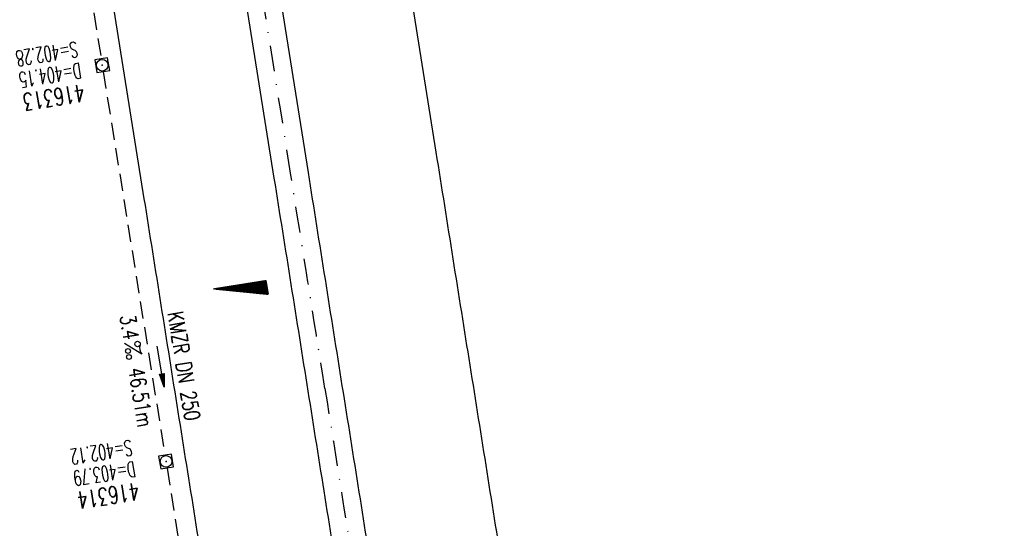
# Model space of a CAD drawing. Extents: x 447827 to 448299, y 438389 to 439851.
# Tile 9 of 21: x 448087 to 448201, y 438927 to 438986. Entities that reach past the tile are written whole.
import ezdxf
from ezdxf.enums import TextEntityAlignment as Align

# ---------------------------------------------------------------- set-up
doc = ezdxf.new("R2010")
doc.units = 0
doc.header["$LTSCALE"] = 2
doc.header["$MEASUREMENT"] = 0
for name, pattern in [('AUSGEZOGEN', [0]), ('GESTRICH-X2', [1.5, 1, -0.5]), ('STRICHPT-X3', [3, 1.5, -0.75, 0, -0.75])]:
    doc.linetypes.add(name, pattern=pattern)
doc.layers.get('0').update_dxf_attribs({"linetype": 'AUSGEZOGEN'})
for name, color, linetype in [('ACHSE', 250, 'STRICHPT-X3'), ('FBR', 8, 'CONTINUOUS'), ('GEF', 7, 'CONTINUOUS'), ('KANAL', 7, 'GESTRICH-X2'), ('PFEIL', 7, 'CONTINUOUS'), ('SCHACHTNR', 6, 'CONTINUOUS'), ('SCHLITZRINNE', 8, 'AUSGEZOGEN'), ('SCHSYMBOL', 7, 'AUSGEZOGEN'), ('TEXTO', 4, 'CONTINUOUS'), ('TEXTU', 4, 'CONTINUOUS')]:
    doc.layers.add(name, color=color, linetype=linetype)
doc.styles.add('ROMANS', font='romans.shx', dxfattribs={"width": 0.8})

# ---------------------------------------------------------------- blocks, each defined once
blk = doc.blocks.new('20')
blk.add_lwpolyline([(-0.75, -0.75), (0.75, -0.75), (0.75, 0.75), (-0.75, 0.75)], close=True)
blk.add_circle((0, 0), 0.676)
blk.add_point((0, 0))
blk = doc.blocks.new('PROM')
blk.add_line((1.57, 1.82), (0.02, 0.02))
for centre, radius in [((0.32, 1.51), 0.317), ((0.94, 0.29), 0.283), ((1.64, 0.29), 0.283)]:
    blk.add_circle(centre, radius)
blk.add_arc((0.99, 2.68), 1.03, 239.1414, 303.3549)
blk = doc.blocks.new('PFEIL2')
at = {"color": 0}
for p, q in [((0.88, 0), (-2.4, -0.01)), ((0.88, -0.27), (0.88, 0.28)), ((0.88, 0.28), (2.43, 0.01)), ((0.91, 0.27), (0.88, 0.26)), ((0.97, 0.26), (0.88, 0.25)), ((1.02, 0.25), (0.88, 0.23)), ((1.07, 0.24), (0.88, 0.21)), ((1.13, 0.23), (0.88, 0.19)), ((1.18, 0.22), (0.88, 0.17)), ((1.24, 0.21), (0.88, 0.15)), ((1.29, 0.21), (0.88, 0.14)), ((1.34, 0.2), (0.88, 0.12)), ((1.4, 0.19), (0.88, 0.1)), ((1.45, 0.18), (0.88, 0.08)), ((1.51, 0.17), (0.88, 0.06)), ((1.56, 0.16), (0.88, 0.04)), ((1.61, 0.15), (0.88, 0.02)), ((1.67, 0.14), (0.88, 0.01)), ((1.72, 0.13), (0.88, -0.01)), ((1.78, 0.12), (0.88, -0.03)), ((1.83, 0.11), (0.88, -0.05)), ((1.88, 0.1), (0.88, -0.07)), ((1.94, 0.09), (0.88, -0.09)), ((2.05, 0.08), (0.88, -0.12)), ((1.99, 0.08), (0.88, -0.11)), ((2.1, 0.07), (0.88, -0.14)), ((2.15, 0.06), (0.88, -0.16)), ((2.21, 0.05), (0.88, -0.18)), ((2.26, 0.04), (0.88, -0.2)), ((2.32, 0.03), (0.88, -0.22)), ((2.37, 0.02), (0.88, -0.23)), ((2.42, 0.01), (0.88, -0.25)), ((2.43, 0.01), (0.88, -0.27))]:
    blk.add_line(p, q, dxfattribs=at)
blk = doc.blocks.new('*X5')
at = {"color": 0}
for p, q in [((725.83, 193.84), (727.44, 195.45)), ((725.83, 193.85), (727.43, 195.45)), ((725.83, 193.86), (727.42, 195.45)), ((725.83, 193.87), (727.41, 195.45)), ((725.83, 193.88), (727.4, 195.45)), ((725.83, 193.89), (727.39, 195.45)), ((725.83, 193.9), (727.38, 195.45)), ((725.83, 193.91), (727.37, 195.45)), ((725.83, 193.91), (727.37, 195.45)), ((725.83, 193.92), (727.36, 195.45)), ((725.83, 193.93), (727.35, 195.45)), ((725.83, 193.94), (727.34, 195.45)), ((725.83, 193.95), (727.33, 195.45)), ((725.83, 193.96), (727.32, 195.45)), ((725.83, 193.97), (727.31, 195.45)), ((725.83, 193.98), (727.3, 195.45)), ((725.83, 193.99), (727.29, 195.45)), ((725.83, 193.99), (727.29, 195.45)), ((725.83, 194), (727.28, 195.45)), ((725.83, 194.01), (727.27, 195.45)), ((725.83, 194.02), (727.26, 195.45)), ((725.83, 194.03), (727.25, 195.45)), ((725.83, 194.04), (727.24, 195.45)), ((725.83, 194.05), (727.23, 195.45)), ((725.83, 194.06), (727.22, 195.45)), ((725.83, 194.06), (727.21, 195.45)), ((725.83, 194.07), (727.21, 195.45)), ((725.83, 194.08), (727.2, 195.45)), ((725.83, 194.09), (727.19, 195.45)), ((725.83, 194.1), (727.18, 195.45)), ((725.83, 194.11), (727.17, 195.45)), ((725.83, 194.12), (727.16, 195.45)), ((725.83, 194.13), (727.15, 195.45)), ((725.83, 194.14), (727.14, 195.45)), ((725.83, 194.14), (727.14, 195.45)), ((725.83, 194.15), (727.13, 195.45)), ((725.83, 194.16), (727.12, 195.45)), ((725.83, 194.17), (727.11, 195.45)), ((725.83, 194.18), (727.1, 195.45)), ((725.83, 194.19), (727.09, 195.45)), ((725.83, 194.2), (727.08, 195.45)), ((725.83, 194.21), (727.07, 195.45)), ((725.83, 194.21), (727.06, 195.45)), ((725.83, 194.22), (727.06, 195.45)), ((725.83, 194.23), (727.05, 195.45)), ((725.83, 194.24), (727.04, 195.45)), ((725.83, 194.25), (727.03, 195.45)), ((725.83, 194.26), (727.02, 195.45)), ((725.83, 194.27), (727.01, 195.45)), ((725.83, 194.28), (727, 195.45)), ((725.83, 194.29), (726.99, 195.45)), ((725.83, 194.29), (726.99, 195.45)), ((725.83, 194.3), (726.98, 195.45)), ((725.83, 194.31), (726.97, 195.45)), ((725.83, 194.32), (726.96, 195.45)), ((725.83, 194.33), (726.95, 195.45)), ((725.83, 194.34), (726.94, 195.45)), ((725.83, 194.35), (726.93, 195.45)), ((725.83, 194.36), (726.92, 195.45)), ((725.83, 194.37), (726.91, 195.45)), ((725.83, 194.37), (726.91, 195.45)), ((725.83, 194.38), (726.9, 195.45)), ((725.83, 194.39), (726.89, 195.45)), ((725.83, 194.4), (726.88, 195.45)), ((725.83, 194.41), (726.87, 195.45)), ((725.83, 194.42), (726.86, 195.45)), ((725.83, 194.43), (726.85, 195.45)), ((725.83, 194.44), (726.84, 195.45)), ((725.83, 194.44), (726.83, 195.45)), ((725.83, 194.45), (726.83, 195.45)), ((725.83, 194.46), (726.82, 195.45)), ((725.83, 194.47), (726.81, 195.45)), ((725.83, 194.48), (726.8, 195.45)), ((725.83, 194.49), (726.79, 195.45)), ((725.83, 194.5), (726.78, 195.45)), ((725.83, 194.51), (726.77, 195.45)), ((725.83, 194.52), (726.76, 195.45)), ((725.83, 194.52), (726.76, 195.45)), ((725.83, 194.53), (726.75, 195.45)), ((725.83, 194.54), (726.74, 195.45)), ((725.83, 194.55), (726.73, 195.45)), ((725.83, 194.56), (726.72, 195.45)), ((725.83, 194.57), (726.71, 195.45)), ((725.83, 194.58), (726.7, 195.45)), ((725.83, 194.59), (726.69, 195.45)), ((725.83, 194.59), (726.68, 195.45)), ((725.83, 194.6), (726.68, 195.45)), ((725.83, 194.61), (726.67, 195.45)), ((725.83, 194.62), (726.66, 195.45)), ((725.83, 194.63), (726.65, 195.45)), ((725.83, 194.64), (726.64, 195.45)), ((725.83, 194.65), (726.63, 195.45)), ((725.83, 194.66), (726.62, 195.45)), ((725.83, 194.67), (726.61, 195.45)), ((725.83, 194.67), (726.61, 195.45)), ((725.83, 194.68), (726.6, 195.45)), ((725.83, 194.69), (726.59, 195.45)), ((725.83, 194.7), (726.58, 195.45)), ((725.83, 194.71), (726.57, 195.45)), ((725.83, 194.72), (726.56, 195.45)), ((725.83, 194.73), (726.55, 195.45)), ((725.83, 194.74), (726.54, 195.45)), ((725.83, 194.75), (726.53, 195.45)), ((725.83, 194.75), (726.53, 195.45)), ((725.83, 194.76), (726.52, 195.45)), ((725.83, 194.77), (726.51, 195.45)), ((725.83, 194.78), (726.5, 195.45)), ((725.83, 194.79), (726.49, 195.45)), ((725.83, 194.8), (726.48, 195.45)), ((725.83, 194.81), (726.47, 195.45)), ((725.83, 194.82), (726.46, 195.45)), ((725.83, 194.82), (726.45, 195.45)), ((725.83, 194.83), (726.45, 195.45)), ((725.83, 194.84), (726.44, 195.45)), ((725.83, 194.85), (726.43, 195.45)), ((725.83, 194.86), (726.42, 195.45)), ((725.83, 194.87), (726.41, 195.45)), ((725.83, 194.88), (726.4, 195.45)), ((725.83, 194.89), (726.39, 195.45)), ((725.83, 194.9), (726.38, 195.45)), ((725.83, 194.9), (726.38, 195.45)), ((725.83, 194.91), (726.37, 195.45)), ((725.83, 194.92), (726.36, 195.45)), ((725.83, 194.93), (726.35, 195.45)), ((725.83, 194.94), (726.34, 195.45)), ((725.83, 194.95), (726.33, 195.45)), ((725.83, 194.96), (726.32, 195.45)), ((725.83, 194.97), (726.31, 195.45)), ((725.83, 194.98), (726.3, 195.45)), ((725.83, 194.98), (726.3, 195.45)), ((725.83, 194.99), (726.29, 195.45)), ((725.83, 195), (726.28, 195.45)), ((725.83, 195.01), (726.27, 195.45)), ((725.83, 195.02), (726.26, 195.45)), ((725.83, 195.03), (726.25, 195.45)), ((725.83, 195.04), (726.24, 195.45)), ((725.83, 195.05), (726.23, 195.45)), ((725.83, 195.05), (726.22, 195.45)), ((725.83, 195.06), (726.22, 195.45)), ((725.83, 195.07), (726.21, 195.45)), ((725.83, 195.08), (726.2, 195.45)), ((725.83, 195.09), (726.19, 195.45)), ((725.83, 195.1), (726.18, 195.45)), ((725.83, 195.11), (726.17, 195.45)), ((725.83, 195.12), (726.16, 195.45)), ((725.83, 195.13), (726.15, 195.45)), ((725.83, 195.13), (726.15, 195.45)), ((725.83, 195.14), (726.14, 195.45)), ((725.83, 195.15), (726.13, 195.45)), ((725.83, 195.16), (726.12, 195.45)), ((725.83, 195.17), (726.11, 195.45)), ((725.83, 195.18), (726.1, 195.45)), ((725.83, 195.19), (726.09, 195.45)), ((725.83, 195.2), (726.08, 195.45)), ((725.83, 195.2), (726.07, 195.45)), ((725.83, 195.21), (726.07, 195.45)), ((725.83, 195.22), (726.06, 195.45)), ((725.83, 195.23), (726.05, 195.45)), ((725.83, 195.24), (726.04, 195.45)), ((725.83, 195.25), (726.03, 195.45)), ((725.83, 195.26), (726.02, 195.45)), ((725.83, 195.27), (726.01, 195.45)), ((725.83, 195.28), (726, 195.45)), ((725.83, 195.28), (726, 195.45)), ((725.83, 195.29), (725.99, 195.45)), ((725.83, 195.3), (725.98, 195.45)), ((725.83, 195.31), (725.97, 195.45)), ((725.83, 195.32), (725.96, 195.45)), ((725.83, 195.33), (725.95, 195.45)), ((725.83, 195.34), (725.94, 195.45)), ((725.83, 195.35), (725.93, 195.45)), ((725.83, 195.36), (725.92, 195.45)), ((725.83, 195.36), (725.92, 195.45)), ((725.83, 195.37), (725.91, 195.45)), ((725.83, 195.38), (725.9, 195.45)), ((725.83, 195.39), (725.89, 195.45)), ((725.83, 195.4), (725.88, 195.45)), ((725.83, 195.41), (725.87, 195.45)), ((725.83, 195.42), (725.86, 195.45)), ((725.83, 195.43), (725.85, 195.45)), ((725.83, 195.43), (725.84, 195.45)), ((725.83, 195.44), (725.84, 195.45)), ((725.83, 193.83), (727.43, 195.43)), ((725.83, 193.82), (727.43, 195.42)), ((725.83, 193.81), (727.43, 195.41)), ((725.83, 193.8), (727.42, 195.4)), ((725.83, 193.79), (727.42, 195.38)), ((725.83, 193.78), (727.42, 195.37)), ((725.83, 193.77), (727.41, 195.36)), ((725.83, 193.76), (727.41, 195.35)), ((725.83, 193.76), (727.41, 195.34)), ((725.83, 193.75), (727.4, 195.32)), ((725.83, 193.74), (727.4, 195.31)), ((725.83, 193.73), (727.4, 195.3)), ((725.83, 193.72), (727.4, 195.29)), ((725.83, 193.71), (727.39, 195.28)), ((725.83, 193.7), (727.39, 195.26)), ((725.83, 193.69), (727.39, 195.25)), ((725.83, 193.68), (727.38, 195.24)), ((725.83, 193.68), (727.38, 195.23)), ((725.83, 193.67), (727.38, 195.22)), ((725.83, 193.66), (727.37, 195.2)), ((725.83, 193.65), (727.37, 195.19)), ((725.83, 193.64), (727.37, 195.18)), ((725.83, 193.63), (727.36, 195.17)), ((725.83, 193.62), (727.36, 195.16)), ((725.83, 193.61), (727.36, 195.14)), ((725.83, 193.61), (727.35, 195.13)), ((725.83, 193.6), (727.35, 195.12)), ((725.83, 193.59), (727.35, 195.11)), ((725.83, 193.58), (727.34, 195.1)), ((725.83, 193.57), (727.34, 195.08)), ((725.83, 193.56), (727.34, 195.07)), ((725.83, 193.55), (727.34, 195.06)), ((725.83, 193.54), (727.33, 195.05)), ((725.83, 193.53), (727.33, 195.04)), ((725.83, 193.53), (727.33, 195.02)), ((725.83, 193.52), (727.32, 195.01)), ((725.83, 193.51), (727.32, 195)), ((725.83, 193.5), (727.32, 194.99)), ((725.83, 193.49), (727.31, 194.98)), ((725.83, 193.48), (727.31, 194.96)), ((725.83, 193.47), (727.31, 194.95)), ((725.83, 193.46), (727.3, 194.94)), ((725.83, 193.45), (727.3, 194.93)), ((725.83, 193.45), (727.3, 194.92)), ((725.83, 193.44), (727.29, 194.91)), ((725.83, 193.43), (727.29, 194.89)), ((725.83, 193.42), (727.29, 194.88)), ((725.83, 193.41), (727.29, 194.87)), ((725.83, 193.4), (727.28, 194.86)), ((725.83, 193.39), (727.28, 194.85)), ((725.83, 193.38), (727.28, 194.83)), ((725.83, 193.38), (727.27, 194.82)), ((725.83, 193.37), (727.27, 194.81)), ((725.83, 193.36), (727.27, 194.8)), ((725.83, 193.35), (727.26, 194.79)), ((725.83, 193.34), (727.26, 194.77)), ((725.83, 193.33), (727.26, 194.76)), ((725.83, 193.32), (727.25, 194.75)), ((725.83, 193.31), (727.25, 194.74)), ((725.83, 193.3), (727.25, 194.73)), ((725.83, 193.3), (727.24, 194.71)), ((725.83, 193.29), (727.24, 194.7)), ((725.83, 193.28), (727.24, 194.69)), ((725.83, 193.27), (727.23, 194.68)), ((725.83, 193.26), (727.23, 194.67)), ((725.83, 193.25), (727.23, 194.65)), ((725.83, 193.24), (727.23, 194.64)), ((725.83, 193.23), (727.22, 194.63)), ((725.83, 193.22), (727.22, 194.62)), ((725.83, 193.22), (727.22, 194.61)), ((725.83, 193.21), (727.21, 194.59)), ((725.83, 193.2), (727.21, 194.58)), ((725.83, 193.19), (727.21, 194.57)), ((725.83, 193.18), (727.2, 194.56)), ((725.83, 193.17), (727.2, 194.55)), ((725.83, 193.16), (727.2, 194.53)), ((725.83, 193.15), (727.19, 194.52)), ((725.83, 193.15), (727.19, 194.51)), ((725.83, 193.14), (727.19, 194.5)), ((725.83, 193.13), (727.18, 194.49)), ((725.83, 193.12), (727.18, 194.47)), ((725.83, 193.11), (727.18, 194.46)), ((725.83, 193.1), (727.17, 194.45)), ((725.83, 193.09), (727.17, 194.44)), ((725.83, 193.08), (727.17, 194.43)), ((725.83, 193.07), (727.17, 194.41)), ((725.83, 193.07), (727.16, 194.4)), ((725.83, 193.06), (727.16, 194.39)), ((725.83, 193.05), (727.16, 194.38)), ((725.83, 193.04), (727.15, 194.37)), ((725.83, 193.03), (727.15, 194.35)), ((725.83, 193.02), (727.15, 194.34)), ((725.83, 193.01), (727.14, 194.33)), ((725.83, 193), (727.14, 194.32)), ((725.83, 193), (727.14, 194.31)), ((725.83, 192.99), (727.13, 194.29)), ((725.83, 192.98), (727.13, 194.28)), ((725.83, 192.97), (727.13, 194.27)), ((725.83, 192.96), (727.12, 194.26)), ((725.83, 192.95), (727.12, 194.25)), ((725.83, 192.94), (727.12, 194.23)), ((725.83, 192.93), (727.11, 194.22)), ((725.83, 192.92), (727.11, 194.21)), ((725.83, 192.92), (727.11, 194.2)), ((725.83, 192.91), (727.11, 194.19)), ((725.83, 192.9), (727.1, 194.17)), ((725.83, 192.89), (727.1, 194.16)), ((725.83, 192.88), (727.1, 194.15)), ((725.83, 192.87), (727.09, 194.14)), ((725.83, 192.86), (727.09, 194.13)), ((725.83, 192.85), (727.09, 194.11)), ((725.83, 192.84), (727.08, 194.1)), ((725.83, 192.84), (727.08, 194.09)), ((725.83, 192.83), (727.08, 194.08)), ((725.83, 192.82), (727.07, 194.07)), ((725.83, 192.81), (727.07, 194.05)), ((725.83, 192.8), (727.07, 194.04)), ((725.83, 192.79), (727.06, 194.03)), ((725.83, 192.78), (727.06, 194.02)), ((725.83, 192.77), (727.06, 194.01)), ((725.83, 192.77), (727.05, 193.99)), ((725.83, 192.76), (727.05, 193.98)), ((725.83, 192.75), (727.05, 193.97)), ((725.83, 192.74), (727.05, 193.96)), ((725.83, 192.73), (727.04, 193.95)), ((725.83, 192.72), (727.04, 193.93)), ((725.83, 192.71), (727.04, 193.92)), ((725.83, 192.7), (727.03, 193.91)), ((725.83, 192.69), (727.03, 193.9)), ((725.83, 192.69), (727.03, 193.89)), ((725.83, 192.68), (727.02, 193.87)), ((725.83, 192.67), (727.02, 193.86)), ((725.83, 192.66), (727.02, 193.85)), ((725.83, 192.65), (727.01, 193.84)), ((725.83, 192.64), (727.01, 193.83)), ((725.83, 192.63), (727.01, 193.81)), ((725.83, 192.62), (727, 193.8)), ((725.83, 192.62), (727, 193.79)), ((725.83, 192.61), (727, 193.78)), ((725.83, 192.6), (726.99, 193.77)), ((725.83, 192.59), (726.99, 193.75)), ((725.83, 192.58), (726.99, 193.74)), ((725.83, 192.57), (726.99, 193.73)), ((725.83, 192.56), (726.98, 193.72)), ((725.83, 192.55), (726.98, 193.71)), ((725.83, 192.54), (726.98, 193.69)), ((725.83, 192.54), (726.97, 193.68)), ((725.83, 192.53), (726.97, 193.67)), ((725.83, 192.52), (726.97, 193.66)), ((725.83, 192.51), (726.96, 193.65)), ((725.83, 192.5), (726.96, 193.63)), ((725.83, 192.49), (726.96, 193.62)), ((725.83, 192.48), (726.95, 193.61)), ((725.83, 192.47), (726.95, 193.6)), ((725.83, 192.46), (726.95, 193.59)), ((725.83, 192.46), (726.94, 193.57)), ((725.83, 192.45), (726.94, 193.56)), ((725.83, 192.44), (726.94, 193.55)), ((725.83, 192.43), (726.94, 193.54)), ((725.83, 192.42), (726.93, 193.53)), ((725.83, 192.41), (726.93, 193.51)), ((725.83, 192.4), (726.93, 193.5)), ((725.83, 192.39), (726.92, 193.49)), ((725.83, 192.39), (726.92, 193.48)), ((725.83, 192.38), (726.92, 193.47)), ((725.83, 192.37), (726.91, 193.45)), ((725.83, 192.36), (726.91, 193.44)), ((725.83, 192.35), (726.91, 193.43)), ((725.83, 192.34), (726.9, 193.42)), ((725.83, 192.33), (726.9, 193.41)), ((725.83, 192.32), (726.9, 193.39)), ((725.83, 192.31), (726.89, 193.38)), ((725.83, 192.31), (726.89, 193.37)), ((725.83, 192.3), (726.89, 193.36)), ((725.83, 192.29), (726.88, 193.35)), ((725.83, 192.28), (726.88, 193.33)), ((725.83, 192.27), (726.88, 193.32)), ((725.83, 192.26), (726.88, 193.31)), ((725.83, 192.25), (726.87, 193.3)), ((725.83, 192.24), (726.87, 193.29)), ((725.83, 192.24), (726.87, 193.27)), ((725.83, 192.23), (726.86, 193.26)), ((725.83, 192.22), (726.86, 193.25)), ((725.83, 192.21), (726.86, 193.24)), ((725.83, 192.2), (726.85, 193.23)), ((725.83, 192.19), (726.85, 193.21)), ((725.83, 192.18), (726.85, 193.2)), ((725.83, 192.17), (726.84, 193.19)), ((725.83, 192.16), (726.84, 193.18)), ((725.83, 192.16), (726.84, 193.17)), ((725.83, 192.15), (726.83, 193.15)), ((725.83, 192.14), (726.83, 193.14)), ((725.83, 192.13), (726.83, 193.13)), ((725.83, 192.12), (726.82, 193.12)), ((725.83, 192.11), (726.82, 193.11)), ((725.83, 192.1), (726.82, 193.09)), ((725.83, 192.09), (726.82, 193.08)), ((725.83, 192.08), (726.81, 193.07)), ((725.83, 192.08), (726.81, 193.06)), ((725.83, 192.07), (726.81, 193.05)), ((725.83, 192.06), (726.8, 193.03)), ((725.83, 192.05), (726.8, 193.02)), ((725.83, 192.04), (726.8, 193.01)), ((725.83, 192.03), (726.79, 193)), ((725.83, 192.02), (726.79, 192.99)), ((725.83, 192.01), (726.79, 192.97)), ((725.83, 192.01), (726.78, 192.96)), ((725.83, 192), (726.78, 192.95)), ((725.83, 191.99), (726.78, 192.94)), ((725.83, 191.98), (726.77, 192.93)), ((725.83, 191.97), (726.77, 192.91)), ((725.83, 191.96), (726.77, 192.9)), ((725.83, 191.95), (726.76, 192.89)), ((725.83, 191.94), (726.76, 192.88)), ((725.83, 191.93), (726.76, 192.87)), ((725.83, 191.93), (726.76, 192.85)), ((725.83, 191.92), (726.75, 192.84)), ((725.83, 191.91), (726.75, 192.83)), ((725.83, 191.9), (726.75, 192.82)), ((725.83, 191.89), (726.74, 192.81)), ((725.83, 191.88), (726.74, 192.79)), ((725.83, 191.87), (726.74, 192.78)), ((725.83, 191.86), (726.73, 192.77)), ((725.83, 191.85), (726.73, 192.76)), ((725.83, 191.85), (726.73, 192.75)), ((725.83, 191.84), (726.72, 192.73)), ((725.83, 191.83), (726.72, 192.72)), ((725.83, 191.82), (726.72, 192.71)), ((725.83, 191.81), (726.71, 192.7)), ((725.83, 191.8), (726.71, 192.69)), ((725.83, 191.79), (726.71, 192.67)), ((725.83, 191.78), (726.7, 192.66)), ((725.83, 191.78), (726.7, 192.65)), ((725.83, 191.77), (726.7, 192.64)), ((725.83, 191.76), (726.7, 192.63)), ((725.83, 191.75), (726.69, 192.61)), ((725.83, 191.74), (726.69, 192.6)), ((725.83, 191.73), (726.69, 192.59)), ((725.83, 191.72), (726.68, 192.58)), ((725.83, 191.71), (726.68, 192.57)), ((725.83, 191.7), (726.68, 192.55)), ((725.83, 191.7), (726.67, 192.54)), ((725.83, 191.69), (726.67, 192.53)), ((725.83, 191.68), (726.67, 192.52)), ((725.83, 191.67), (726.66, 192.51)), ((725.83, 191.66), (726.66, 192.49)), ((725.83, 191.65), (726.66, 192.48)), ((725.83, 191.64), (726.65, 192.47)), ((725.83, 191.63), (726.65, 192.46)), ((725.83, 191.63), (726.65, 192.45)), ((725.83, 191.62), (726.64, 192.43)), ((725.83, 191.61), (726.64, 192.42)), ((725.83, 191.6), (726.64, 192.41)), ((725.83, 191.59), (726.64, 192.4)), ((725.83, 191.58), (726.63, 192.39)), ((725.83, 191.57), (726.63, 192.37)), ((725.83, 191.56), (726.63, 192.36)), ((725.83, 191.55), (726.62, 192.35)), ((725.83, 191.55), (726.62, 192.34)), ((725.83, 191.54), (726.62, 192.33)), ((725.83, 191.53), (726.61, 192.31)), ((725.83, 191.52), (726.61, 192.3)), ((725.83, 191.51), (726.61, 192.29)), ((725.83, 191.5), (726.6, 192.28)), ((725.83, 191.49), (726.6, 192.27)), ((725.83, 191.48), (726.6, 192.25)), ((725.83, 191.47), (726.59, 192.24)), ((725.83, 191.47), (726.59, 192.23)), ((725.83, 191.46), (726.59, 192.22)), ((725.83, 191.45), (726.59, 192.21)), ((725.83, 191.44), (726.58, 192.19)), ((725.83, 191.43), (726.58, 192.18)), ((725.83, 191.42), (726.58, 192.17)), ((725.83, 191.41), (726.57, 192.16)), ((725.83, 191.4), (726.57, 192.15)), ((725.83, 191.4), (726.57, 192.13)), ((725.83, 191.39), (726.56, 192.12)), ((725.83, 191.38), (726.56, 192.11)), ((725.83, 191.37), (726.56, 192.1)), ((725.83, 191.36), (726.55, 192.09)), ((725.83, 191.35), (726.55, 192.07)), ((725.83, 191.34), (726.55, 192.06)), ((725.83, 191.33), (726.54, 192.05)), ((725.83, 191.32), (726.54, 192.04)), ((725.83, 191.32), (726.54, 192.03)), ((725.83, 191.31), (726.53, 192.01)), ((725.83, 191.3), (726.53, 192)), ((725.83, 191.29), (726.53, 191.99)), ((725.83, 191.28), (726.53, 191.98)), ((725.83, 191.27), (726.52, 191.97)), ((725.83, 191.26), (726.52, 191.95)), ((725.83, 191.25), (726.52, 191.94)), ((725.83, 191.25), (726.51, 191.93)), ((725.83, 191.24), (726.51, 191.92)), ((725.83, 191.23), (726.51, 191.91)), ((725.83, 191.22), (726.5, 191.89)), ((725.83, 191.21), (726.5, 191.88)), ((725.83, 191.2), (726.5, 191.87)), ((725.83, 191.19), (726.49, 191.86)), ((725.83, 191.18), (726.49, 191.85)), ((725.83, 191.17), (726.49, 191.84)), ((725.83, 191.17), (726.48, 191.82)), ((725.83, 191.16), (726.48, 191.81)), ((725.83, 191.15), (726.48, 191.8)), ((725.83, 191.14), (726.47, 191.79)), ((725.83, 191.13), (726.47, 191.78)), ((725.83, 191.12), (726.47, 191.76)), ((725.83, 191.11), (726.47, 191.75)), ((725.83, 191.1), (726.46, 191.74)), ((725.83, 191.09), (726.46, 191.73)), ((725.83, 191.09), (726.46, 191.72)), ((725.83, 191.08), (726.45, 191.7)), ((725.83, 191.07), (726.45, 191.69)), ((725.83, 191.06), (726.45, 191.68)), ((725.83, 191.05), (726.44, 191.67)), ((725.83, 191.04), (726.44, 191.66)), ((725.83, 191.03), (726.44, 191.64)), ((725.83, 191.02), (726.43, 191.63)), ((725.83, 191.02), (726.43, 191.62)), ((725.83, 191.01), (726.43, 191.61)), ((725.83, 191), (726.42, 191.6)), ((725.83, 190.99), (726.42, 191.58)), ((725.83, 190.98), (726.42, 191.57)), ((725.83, 190.97), (726.41, 191.56)), ((725.83, 190.96), (726.41, 191.55)), ((725.83, 190.95), (726.41, 191.54)), ((725.83, 190.94), (726.41, 191.52)), ((725.83, 190.94), (726.4, 191.51)), ((725.83, 190.93), (726.4, 191.5)), ((725.83, 190.92), (726.4, 191.49)), ((725.83, 190.91), (726.39, 191.48)), ((725.83, 190.9), (726.39, 191.46)), ((725.83, 190.89), (726.39, 191.45)), ((725.83, 190.88), (726.38, 191.44)), ((725.83, 190.87), (726.38, 191.43)), ((725.83, 190.87), (726.38, 191.42)), ((725.83, 190.86), (726.37, 191.4)), ((725.83, 190.85), (726.37, 191.39)), ((725.83, 190.84), (726.37, 191.38)), ((725.83, 190.83), (726.36, 191.37)), ((725.83, 190.82), (726.36, 191.36)), ((725.83, 190.81), (726.36, 191.34)), ((725.83, 190.8), (726.35, 191.33)), ((725.83, 190.79), (726.35, 191.32)), ((725.83, 190.79), (726.35, 191.31)), ((725.83, 190.78), (726.35, 191.3)), ((725.83, 190.77), (726.34, 191.28)), ((725.83, 190.76), (726.34, 191.27)), ((725.83, 190.75), (726.34, 191.26)), ((725.83, 190.74), (726.33, 191.25)), ((725.83, 190.73), (726.33, 191.24)), ((725.83, 190.72), (726.33, 191.22)), ((725.83, 190.71), (726.32, 191.21)), ((725.83, 190.71), (726.32, 191.2)), ((725.83, 190.7), (726.32, 191.19)), ((725.83, 190.69), (726.31, 191.18)), ((725.83, 190.68), (726.31, 191.16)), ((725.83, 190.67), (726.31, 191.15)), ((725.83, 190.66), (726.3, 191.14)), ((725.83, 190.65), (726.3, 191.13)), ((725.83, 190.64), (726.3, 191.12)), ((725.83, 190.64), (726.29, 191.1)), ((725.83, 190.63), (726.29, 191.09)), ((725.83, 190.62), (726.29, 191.08)), ((725.83, 190.61), (726.29, 191.07)), ((725.83, 190.6), (726.28, 191.06)), ((725.83, 190.59), (726.28, 191.04)), ((725.83, 190.58), (726.28, 191.03)), ((725.83, 190.57), (726.27, 191.02)), ((725.83, 190.56), (726.27, 191.01)), ((725.83, 190.56), (726.27, 191)), ((725.83, 190.55), (726.26, 190.98)), ((725.83, 190.54), (726.26, 190.97)), ((725.83, 190.53), (726.26, 190.96)), ((725.83, 190.52), (726.25, 190.95)), ((725.83, 190.51), (726.25, 190.94)), ((725.83, 190.5), (726.25, 190.92)), ((725.83, 190.49), (726.24, 190.91)), ((725.83, 190.48), (726.24, 190.9)), ((725.83, 190.48), (726.24, 190.89)), ((725.83, 190.47), (726.24, 190.88)), ((725.83, 190.46), (726.23, 190.86)), ((725.83, 190.45), (726.23, 190.85)), ((725.83, 190.44), (726.23, 190.84)), ((725.83, 190.43), (726.22, 190.83)), ((725.83, 190.42), (726.22, 190.82)), ((725.83, 190.41), (726.22, 190.8)), ((725.83, 190.41), (726.21, 190.79)), ((725.83, 190.4), (726.21, 190.78)), ((725.83, 190.39), (726.21, 190.77)), ((725.83, 190.38), (726.2, 190.76)), ((725.83, 190.37), (726.2, 190.74)), ((725.83, 190.36), (726.2, 190.73)), ((725.83, 190.35), (726.19, 190.72)), ((725.83, 190.34), (726.19, 190.71)), ((725.83, 190.33), (726.19, 190.7)), ((725.83, 190.33), (726.18, 190.68)), ((725.83, 190.32), (726.18, 190.67)), ((725.83, 190.31), (726.18, 190.66)), ((725.83, 190.3), (726.18, 190.65)), ((725.83, 190.29), (726.17, 190.64)), ((725.83, 190.28), (726.17, 190.62)), ((725.83, 190.27), (726.17, 190.61)), ((725.83, 190.26), (726.16, 190.6)), ((725.83, 190.26), (726.16, 190.59)), ((725.83, 190.25), (726.16, 190.58)), ((725.83, 190.24), (726.15, 190.56)), ((725.83, 190.23), (726.15, 190.55)), ((725.83, 190.22), (726.15, 190.54)), ((725.83, 190.21), (726.14, 190.53)), ((725.83, 190.2), (726.14, 190.52)), ((725.83, 190.19), (726.14, 190.5)), ((725.83, 190.18), (726.13, 190.49)), ((725.83, 190.18), (726.13, 190.48)), ((725.83, 190.17), (726.13, 190.47)), ((725.83, 190.16), (726.12, 190.46)), ((725.83, 190.15), (726.12, 190.44)), ((725.83, 190.14), (726.12, 190.43)), ((725.83, 190.13), (726.12, 190.42)), ((725.83, 190.12), (726.11, 190.41)), ((725.83, 190.11), (726.11, 190.4)), ((725.83, 190.1), (726.11, 190.38)), ((725.83, 190.1), (726.1, 190.37)), ((725.83, 190.09), (726.1, 190.36)), ((725.83, 190.08), (726.1, 190.35)), ((725.83, 190.07), (726.09, 190.34)), ((725.83, 190.06), (726.09, 190.32)), ((725.83, 190.05), (726.09, 190.31)), ((725.83, 190.04), (726.08, 190.3)), ((725.83, 190.03), (726.08, 190.29)), ((725.83, 190.03), (726.08, 190.28)), ((725.83, 190.02), (726.07, 190.26)), ((725.83, 190.01), (726.07, 190.25)), ((725.83, 190), (726.07, 190.24)), ((725.83, 189.99), (726.06, 190.23)), ((725.83, 189.98), (726.06, 190.22)), ((725.83, 189.97), (726.06, 190.2)), ((725.83, 189.96), (726.06, 190.19)), ((725.83, 189.95), (726.05, 190.18)), ((725.83, 189.95), (726.05, 190.17)), ((725.83, 189.94), (726.05, 190.16)), ((725.83, 189.93), (726.04, 190.14)), ((725.83, 189.92), (726.04, 190.13)), ((725.83, 189.91), (726.04, 190.12)), ((725.83, 189.9), (726.03, 190.11)), ((725.83, 189.89), (726.03, 190.1)), ((725.83, 189.88), (726.03, 190.08)), ((725.83, 189.88), (726.02, 190.07)), ((725.83, 189.87), (726.02, 190.06)), ((725.83, 189.86), (726.02, 190.05)), ((725.83, 189.85), (726.01, 190.04)), ((725.83, 189.84), (726.01, 190.02)), ((725.83, 189.83), (726.01, 190.01)), ((725.83, 189.82), (726, 190)), ((725.83, 189.81), (726, 189.99)), ((725.83, 189.8), (726, 189.98)), ((725.83, 189.8), (726, 189.96)), ((725.83, 189.79), (725.99, 189.95)), ((725.83, 189.78), (725.99, 189.94)), ((725.83, 189.77), (725.99, 189.93)), ((725.83, 189.76), (725.98, 189.92)), ((725.83, 189.75), (725.98, 189.9)), ((725.83, 189.74), (725.98, 189.89)), ((725.83, 189.73), (725.97, 189.88)), ((725.83, 189.72), (725.97, 189.87)), ((725.83, 189.72), (725.97, 189.86)), ((725.83, 189.71), (725.96, 189.84)), ((725.83, 189.7), (725.96, 189.83)), ((725.83, 189.69), (725.96, 189.82)), ((725.83, 189.68), (725.95, 189.81)), ((725.83, 189.67), (725.95, 189.8)), ((725.83, 189.66), (725.95, 189.78)), ((725.83, 189.65), (725.94, 189.77)), ((725.83, 189.65), (725.94, 189.76)), ((725.83, 189.64), (725.94, 189.75)), ((725.83, 189.63), (725.94, 189.74)), ((725.83, 189.62), (725.93, 189.72)), ((725.83, 189.61), (725.93, 189.71)), ((725.83, 189.6), (725.93, 189.7)), ((725.83, 189.59), (725.92, 189.69)), ((725.83, 189.58), (725.92, 189.68)), ((725.83, 189.57), (725.92, 189.66)), ((725.83, 189.57), (725.91, 189.65)), ((725.83, 189.56), (725.91, 189.64)), ((725.83, 189.55), (725.91, 189.63)), ((725.83, 189.54), (725.9, 189.62)), ((725.83, 189.53), (725.9, 189.6)), ((725.83, 189.52), (725.9, 189.59)), ((725.83, 189.51), (725.89, 189.58)), ((725.83, 189.5), (725.89, 189.57)), ((725.83, 189.49), (725.89, 189.56)), ((725.83, 189.49), (725.89, 189.54)), ((725.83, 189.48), (725.88, 189.53)), ((725.83, 189.47), (725.88, 189.52)), ((725.83, 189.46), (725.88, 189.51)), ((725.83, 189.45), (725.87, 189.5)), ((725.83, 189.44), (725.87, 189.48)), ((725.83, 189.43), (725.87, 189.47)), ((725.83, 189.42), (725.86, 189.46)), ((725.83, 189.42), (725.86, 189.45)), ((725.83, 189.41), (725.86, 189.44)), ((725.83, 189.4), (725.85, 189.42)), ((725.83, 189.39), (725.85, 189.41)), ((725.83, 189.38), (725.85, 189.4)), ((725.83, 189.37), (725.84, 189.39)), ((725.83, 189.36), (725.84, 189.38)), ((725.83, 189.35), (725.84, 189.36)), ((725.83, 189.34), (725.83, 189.35)), ((725.83, 189.34), (725.83, 189.34))]:
    blk.add_line(p, q, dxfattribs=at)
blk = doc.blocks.new('GEF')
at = {"color": 0}
for p, q in [((0.01, 0.02), (0.01, 6.15)), ((1.62, 6.15), (0.01, 0.02)), ((0.01, 6.15), (1.62, 6.15))]:
    blk.add_line(p, q, dxfattribs=at)
blk.add_blockref('*X5', (-725.82, -189.3), dxfattribs=at)

msp = doc.modelspace()

# ---------------------------------------------------------------- hatches: boundary and pattern name
at = {"layer": 'SCHLITZRINNE'}
h = msp.add_hatch(dxfattribs=at)
h.set_pattern_fill('_USER', color=256, scale=1.5, angle=45, style=0, pattern_type=0)
h.set_pattern_definition([(324.8574, (448134.7023, 438851.6164), (0.86342, 1.226583), [])])
edge = h.paths.add_edge_path()
edge.add_line((448125.44, 438906.45), (448125.94, 438906.53))
edge.add_line((448125.94, 438906.53), (448126.04, 438905.88))
edge.add_arc((261507.52, 409202.34), 188967.65, 9.0399539, 9.0437441, ccw=False)
edge.add_line((448128, 438893.53), (448131.93, 438868.85))
edge.add_line((448131.93, 438868.85), (448133.25, 438860.54))
edge.add_arc((449371.2, 439057.49), 1253.51, 189.03994, 189.27782)
edge.add_arc((454072.82, 439825.55), 6017.45, 189.277818, 189.386388)
edge.add_arc((449284.38, 439033.99), 1164.03, 189.38639, 189.87641)
edge.add_arc((450764.43, 439291.68), 2666.35, 189.87641, 190.20018)
edge.add_arc((449881.19, 439132.75), 1768.93, 190.20018, 190.58896)
edge.add_arc((450188.85, 439190.27), 2081.91, 190.58896, 190.94733)
edge.add_arc((450096.34, 439172.37), 1987.69, 190.94733, 191.30769)
edge.add_arc((450103.53, 439173.81), 1995.02, 191.30769, 191.66737)
edge.add_arc((450113.91, 439175.96), 2005.62, 191.66737, 192.02417)
edge.add_arc((450128.35, 439179.03), 2020.39, 192.02417, 192.37965)
edge.add_arc((450121.64, 439177.56), 2013.51, 192.37965, 192.73712)
edge.add_arc((450090.71, 439170.57), 1981.8, 192.73712, 193.09744)
edge.add_arc((450089.72, 439170.34), 1980.78, 193.09744, 193.45758)
edge.add_arc((450128.15, 439179.53), 2020.3, 193.45758, 193.81418)
edge.add_arc((450131.05, 439180.24), 2023.28, 193.81418, 194.17021)
edge.add_arc((450093.87, 439170.86), 1984.94, 194.17021, 194.52965)
edge.add_arc((450094.25, 439170.96), 1985.34, 194.52965, 194.88949)
edge.add_arc((450121.51, 439178.2), 2013.54, 194.88949, 195.2468)
edge.add_arc((450124.65, 439179.06), 2016.8, 195.2468, 195.60287)
edge.add_arc((450111.38, 439175.36), 2003.02, 195.60287, 195.96017)
edge.add_arc((450101.56, 439172.55), 1992.8, 195.96017, 196.3197)
edge.add_arc((450106.36, 439173.95), 1997.81, 196.3197, 196.67878)
edge.add_arc((450107.84, 439174.39), 1999.35, 196.67878, 197.03752)
edge.add_arc((450104.44, 439173.35), 1995.79, 197.03752, 197.39658)
edge.add_arc((450114, 439176.35), 2005.81, 197.39658, 197.75366)
edge.add_arc((450121.01, 439178.59), 2013.17, 197.75366, 198.1101)
edge.add_arc((450117.03, 439177.29), 2008.99, 198.1101, 198.46756)
edge.add_arc((450103.87, 439172.9), 1995.12, 198.46756, 198.82627)
edge.add_arc((450099.45, 439171.39), 1990.45, 198.82627, 199.18578)
edge.add_arc((450113.54, 439176.29), 2005.36, 199.18578, 199.54396)
edge.add_arc((450116.79, 439177.45), 2008.81, 199.54396, 199.90126)
edge.add_arc((450108.06, 439174.29), 1999.53, 199.90126, 200.25939)
edge.add_arc((450108.41, 439174.41), 1999.9, 200.25939, 200.61774)
edge.add_arc((450110.76, 439175.3), 2002.41, 200.61774, 200.97587)
edge.add_arc((450111.89, 439175.73), 2003.62, 200.97587, 201.33369)
edge.add_arc((450111.74, 439175.67), 2003.46, 201.33369, 201.69152)
edge.add_arc((450110.58, 439175.21), 2002.21, 201.69152, 202.04953)
edge.add_arc((450111.61, 439175.63), 2003.32, 202.04953, 202.40744)
edge.add_arc((450109.6, 439174.8), 2001.15, 202.40744, 202.76584)
edge.add_arc((450106.41, 439173.46), 1997.69, 202.76584, 203.10007)
edge.add_line((448125.44, 438906.45), (448125.55, 438905.8))
edge.add_arc((261507.37, 409202.31), 188967.3, 9.0399539, 9.0437441, ccw=False)
edge.add_line((448127.51, 438893.46), (448131.44, 438868.77))
edge.add_line((448131.44, 438868.77), (448132.72, 438860.75))
h = msp.add_hatch(dxfattribs=at)
h.set_pattern_fill('_USER', color=256, scale=1.5, angle=45, style=0, pattern_type=0)
h.set_pattern_definition([(326.72764, (448148.0771, 438778.445), (0.822929, 1.254108), [])])
edge = h.paths.add_edge_path()
edge.add_line((448125.94, 438906.53), (448126.04, 438905.88))
edge.add_arc((261507.52, 409202.34), 188967.65, 9.0399539, 9.0437441, ccw=False)
edge.add_line((448128, 438893.53), (448131.93, 438868.85))
edge.add_line((448131.93, 438868.85), (448133.25, 438860.54))
edge.add_arc((449371.2, 439057.49), 1253.51, 189.03994, 189.27782)
edge.add_arc((454072.82, 439825.55), 6017.45, 189.277818, 189.386388)
edge.add_arc((449284.38, 439033.99), 1164.03, 189.38639, 189.87641)
edge.add_arc((450764.43, 439291.68), 2666.35, 189.87641, 190.20018)
edge.add_arc((449881.19, 439132.75), 1768.93, 190.20018, 190.58896)
edge.add_arc((450188.85, 439190.27), 2081.91, 190.58896, 190.94733)
edge.add_arc((450096.34, 439172.37), 1987.69, 190.94733, 191.30769)
edge.add_arc((450103.53, 439173.81), 1995.02, 191.30769, 191.66737)
edge.add_arc((450113.91, 439175.96), 2005.62, 191.66737, 192.02417)
edge.add_arc((450128.35, 439179.03), 2020.39, 192.02417, 192.37965)
edge.add_arc((450121.64, 439177.56), 2013.51, 192.37965, 192.73712)
edge.add_arc((450090.71, 439170.57), 1981.8, 192.73712, 193.09744)
edge.add_arc((450089.72, 439170.34), 1980.78, 193.09744, 193.45758)
edge.add_arc((450128.15, 439179.53), 2020.3, 193.45758, 193.81418)
edge.add_arc((450131.05, 439180.24), 2023.28, 193.81418, 194.17021)
edge.add_arc((450093.87, 439170.86), 1984.94, 194.17021, 194.52965)
edge.add_arc((450094.25, 439170.96), 1985.34, 194.52965, 194.88949)
edge.add_arc((450121.51, 439178.2), 2013.54, 194.88949, 195.2468)
edge.add_arc((450124.65, 439179.06), 2016.8, 195.2468, 195.60287)
edge.add_arc((450111.38, 439175.36), 2003.02, 195.60287, 195.96017)
edge.add_arc((450101.56, 439172.55), 1992.8, 195.96017, 196.3197)
edge.add_arc((450106.36, 439173.95), 1997.81, 196.3197, 196.67878)
edge.add_arc((450107.84, 439174.39), 1999.35, 196.67878, 197.03752)
edge.add_arc((450104.44, 439173.35), 1995.79, 197.03752, 197.39658)
edge.add_arc((450114, 439176.35), 2005.81, 197.39658, 197.75366)
edge.add_arc((450121.01, 439178.59), 2013.17, 197.75366, 198.1101)
edge.add_arc((450117.03, 439177.29), 2008.99, 198.1101, 198.46756)
edge.add_arc((450103.87, 439172.9), 1995.12, 198.46756, 198.82627)
edge.add_arc((450099.45, 439171.39), 1990.45, 198.82627, 199.18578)
edge.add_arc((450113.54, 439176.29), 2005.36, 199.18578, 199.54396)
edge.add_arc((450116.79, 439177.45), 2008.81, 199.54396, 199.90126)
edge.add_arc((450108.06, 439174.29), 1999.53, 199.90126, 200.25939)
edge.add_arc((450108.41, 439174.41), 1999.9, 200.25939, 200.61774)
edge.add_arc((450110.76, 439175.3), 2002.41, 200.61774, 200.97587)
edge.add_arc((450111.89, 439175.73), 2003.62, 200.97587, 201.33369)
edge.add_arc((450111.74, 439175.67), 2003.46, 201.33369, 201.69152)
edge.add_arc((450110.58, 439175.21), 2002.21, 201.69152, 202.04953)
edge.add_arc((450111.61, 439175.63), 2003.32, 202.04953, 202.40744)
edge.add_arc((450109.6, 439174.8), 2001.15, 202.40744, 202.76584)
edge.add_arc((450106.41, 439173.46), 1997.69, 202.76584, 203.10007)
edge.add_arc((450188.85, 439190.27), 2082.41, 190.79963, 190.94733)
edge.add_arc((450096.34, 439172.37), 1988.19, 190.94733, 191.30769)
edge.add_arc((450103.53, 439173.81), 1995.52, 191.30769, 191.66737)
edge.add_arc((450113.91, 439175.96), 2006.12, 191.66737, 192.02417)
edge.add_arc((450128.35, 439179.03), 2020.89, 192.02417, 192.37965)
edge.add_arc((450121.64, 439177.56), 2014.01, 192.37965, 192.4693)

# ---------------------------------------------------------------- linework, layer by layer
at = {"layer": 'ACHSE'}
for points in [[(448051.41, 439387.64, -0.000001), (448067.12, 439288.88, -0.000002), (448074.98, 439239.5)], [(448098.55, 439091.36, 0.000001), (448108.37, 439029.64, -0.000001), (448118.19, 438967.92, -0.000001), (448122.12, 438943.23, 0.000002), (448126.05, 438918.54, 0.000007), (448128.02, 438906.19, -0.000017), (448129.98, 438893.85), (448133.91, 438869.16), (448135.23, 438860.86, 0.001038), (448136.06, 438855.72, 0.000474), (448137.9, 438844.48, 0.002138), (448139.57, 438834.68, 0.001413), (448142.19, 438819.85, 0.001696), (448144.36, 438808.06, 0.001564), (448146.79, 438795.28, 0.001572), (448149.2, 438783.03, 0.001569), (448151.69, 438770.76, 0.001557), (448154.25, 438758.55, 0.001551), (448156.9, 438746.31, 0.00156), (448159.62, 438734.06, 0.001572), (448162.41, 438721.93, 0.001571), (448165.26, 438709.82, 0.00007), (448165.4, 438709.27, 0.001553)]]:
    msp.add_lwpolyline(points, format="xyb", dxfattribs=at)
at = {"layer": 'FBR'}
for points in [[(448106.4, 439029.33), (448116.22, 438967.6, -0.000001), (448120.15, 438942.91, 0.000002), (448124.08, 438918.22, 0.000007), (448126.04, 438905.88, -0.000017), (448128, 438893.53), (448128.45, 438890.72), (448131.93, 438868.85), (448133.25, 438860.54, 0.001038), (448134.08, 438855.4, 0.000474), (448135.93, 438844.15, 0.002138), (448137.6, 438834.33, 0.001413), (448140.22, 438819.5, 0.001696), (448142.39, 438807.69, 0.001564), (448144.82, 438794.9, 0.001572), (448147.24, 438782.63, 0.001569), (448149.73, 438770.36, 0.001557), (448152.29, 438758.14, 0.001551), (448154.94, 438745.88, 0.00156), (448157.67, 438733.62, 0.001572), (448160.46, 438721.47, 0.001571), (448163.32, 438709.36, 0.000051), (448163.42, 438708.95, 0.000051)], [(448068.2, 439390.31), (448083.91, 439291.55, -0.000002), (448091.77, 439242.17), (448115.34, 439094.04), (448125.16, 439032.31), (448134.98, 438970.59, -0.000001), (448138.91, 438945.9, 0.000002), (448142.84, 438921.21, 0.000007), (448144.8, 438908.87, -0.000011), (448146.16, 438900.33, -0.000011)], [(448104.06, 439069.48), (448110.35, 439029.96), (448120.17, 438968.23, -0.000001), (448124.1, 438943.54, 0.000002), (448128.03, 438918.85, 0.000007), (448129.99, 438906.51, -0.000017), (448131.96, 438894.16), (448132.4, 438891.35), (448135.88, 438869.47), (448137.2, 438861.18, 0.001038), (448138.03, 438856.05, 0.000474), (448139.88, 438844.81, 0.002138), (448141.54, 438835.02, 0.001413), (448144.16, 438820.21, 0.001696), (448146.32, 438808.43, 0.001564), (448148.75, 438795.66, 0.001572), (448151.16, 438783.42, 0.001569), (448153.65, 438771.17, 0.001557), (448156.21, 438758.97, 0.001551), (448158.85, 438746.74, 0.00156), (448161.58, 438734.5, 0.001572), (448164.36, 438722.38, 0.001571), (448167.21, 438710.29, 0.00009), (448167.38, 438709.58, 0.00009)], [(448085.83, 439061.55), (448091.34, 439026.93), (448101.16, 438965.21, -0.000001), (448105.09, 438940.52, 0.000002), (448109.02, 438915.83, 0.000003), (448109.9, 438910.28, 0.000003)]]:
    msp.add_lwpolyline(points, format="xyb", dxfattribs=at)
at = {"layer": 'KANAL'}
for p, q in [((448089.56, 439022.28), (448096.22, 438981.41)), ((448096.44, 438979.94), (448103.59, 438935.5)), ((448103.84, 438934), (448109.62, 438896.84))]:
    msp.add_line(p, q, dxfattribs=at)

# ---------------------------------------------------------------- block references
at = {"layer": 'GEF', "rotation": 279.0569822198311}
msp.add_blockref('GEF', (448109.21, 438954.78), dxfattribs=at)
at = {"layer": 'PFEIL', "rotation": 279.141899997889}
msp.add_blockref('PFEIL2', (448103.09, 438945.77), dxfattribs=at)
at = {"layer": 'SCHSYMBOL', "rotation": 279.0410999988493}
for p in [(448096.33, 438980.68), (448103.72, 438934.76)]:
    msp.add_blockref('20', p, dxfattribs=at)
at = {"layer": 'TEXTU', "rotation": 279.141899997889}
msp.add_blockref('PROM', (448098.88, 438948.44), dxfattribs=at)

# ---------------------------------------------------------------- texts
at = {"layer": 'SCHACHTNR', "style": 'ROMANS'}
for s, height, width, p in [('S=402.28', 1.8, 0.6, (448093.34, 438983.44)), ('D=404.15', 1.8, 0.6, (448093.75, 438980.97)), ('416313', 2, 0.7, (448094.12, 438978.5)), ('S=402.12', 1.8, 0.6, (448099.65, 438937.27)), ('D=403.79', 1.8, 0.6, (448100.03, 438934.8)), ('416314', 2, 0.7, (448100.43, 438932.34))]:
    msp.add_text(s, height=height, rotation=189.0411, dxfattribs=dict(at, width=width)).set_placement(p)
at = {"layer": 'TEXTO', "style": 'ROMANS', "width": 0.75}
msp.add_text('KMZR DN 250', height=1.8, rotation=279.1419, dxfattribs=at).set_placement((448104.91, 438945.68), align=Align.CENTER)
at = {"layer": 'TEXTU', "style": 'ROMANS', "width": 0.75}
for s, p in [('3.4', (448098.36, 438951.61)), ('46.51m', (448099.36, 438945.48))]:
    msp.add_text(s, height=1.8, rotation=279.1419, dxfattribs=at).set_placement(p)

doc.saveas('drawing.dxf')
